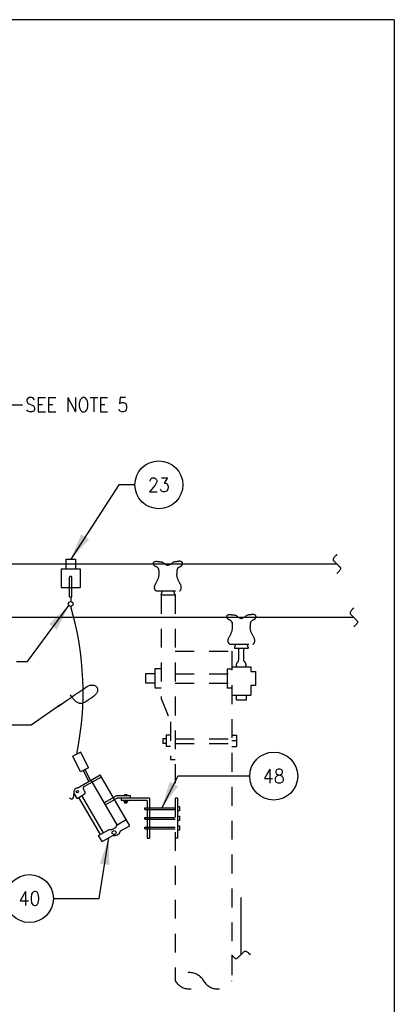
# Model space of a CAD drawing. Extents: x 0 to 7.1, y 0 to 9.85.
# Tile 5 of 5: x 4.62 to 7.1, y 3.31 to 9.85. Entities that reach past the tile are written whole.
import ezdxf
from ezdxf.enums import TextEntityAlignment as Align

# ---------------------------------------------------------------- set-up
doc = ezdxf.new("R2010")
doc.units = 0
doc.header["$MEASUREMENT"] = 0
doc.linetypes.add('HIDDEN', pattern=[0.375, 0.25, -0.125])
doc.linetypes.add('HIDDEN2', pattern=[0.1875, 0.125, -0.0625])
doc.layers.get('0').update_dxf_attribs({"color": 2, "linetype": 'CONTINUOUS'})
doc.layers.add('E-DETL', color=2, linetype='CONTINUOUS')
doc.layers.add('E-DETL-TEXT', color=3, linetype='CONTINUOUS')
doc.styles.add('romans', font='ROMANS.SHX', dxfattribs={"width": 0.8})
doc.styles.get("Standard").update_dxf_attribs({"font": 'ROMANS.SHX', "width": 0.8, "height": 0.125})

# ---------------------------------------------------------------- blocks, each defined once
blk = doc.blocks.new('BREAK')
blk.add_lwpolyline([(0, 0.0625), (-0.0055, 0.057), (-0.0103, 0.0521), (-0.0144, 0.0479), (-0.0177, 0.0441), (-0.0205, 0.0408), (-0.0225, 0.0378), (-0.0239, 0.0351), (-0.0247, 0.0326), (-0.0249, 0.0302), (-0.0246, 0.0279), (-0.0238, 0.0257), (-0.0226, 0.0236), (-0.0211, 0.0216), (-0.0194, 0.0196), (-0.0176, 0.0176), (-0.0156, 0.0156), (-0.0137, 0.0137), (-0.0117, 0.0117), (-0.0098, 0.0098), (-0.0078, 0.0078), (-0.0059, 0.0059), (-0.0039, 0.0039), (-0.002, 0.002), (0, 0), (0.002, -0.002), (0.0039, -0.0039), (0.0059, -0.0059), (0.0078, -0.0078), (0.0098, -0.0098), (0.0117, -0.0117), (0.0137, -0.0137), (0.0156, -0.0156), (0.0176, -0.0176), (0.0194, -0.0196), (0.0211, -0.0216), (0.0226, -0.0236), (0.0238, -0.0257), (0.0246, -0.0279), (0.0249, -0.0302), (0.0247, -0.0326), (0.0239, -0.0351), (0.0225, -0.0378), (0.0205, -0.0408), (0.0177, -0.0441), (0.0144, -0.0479), (0.0103, -0.0521), (0.0055, -0.057), (0, -0.0625)])
blk = doc.blocks.new('LOOP')
blk.add_lwpolyline([(-1.119, 0), (-1.115, 0), (-0.947, 0), (-0.809, 0), (-0.694, 0), (-0.6, 0), (-0.523, 0), (-0.456, 0), (-0.397, 0), (-0.341, 0), (-0.288, 0), (-0.238, 0), (-0.189, 0), (-0.142, 0), (-0.097, 0), (-0.053, 0), (-0.01, 0), (0.033, 0), (0.074, 0), (0.114, -0.001), (0.153, -0.003), (0.19, -0.006), (0.226, -0.011), (0.259, -0.017), (0.289, -0.025), (0.317, -0.036), (0.343, -0.048), (0.365, -0.063), (0.386, -0.079), (0.403, -0.095), (0.419, -0.113), (0.432, -0.131), (0.442, -0.15), (0.45, -0.168), (0.456, -0.186), (0.46, -0.204), (0.461, -0.223), (0.46, -0.241), (0.456, -0.259), (0.45, -0.277), (0.442, -0.295), (0.432, -0.313), (0.419, -0.331), (0.404, -0.348), (0.387, -0.365), (0.367, -0.38), (0.345, -0.394), (0.32, -0.406), (0.293, -0.416), (0.264, -0.425), (0.232, -0.431), (0.198, -0.435), (0.162, -0.438), (0.124, -0.44), (0.086, -0.441), (0.045, -0.441), (0.004, -0.441), (-0.038, -0.441), (-0.08, -0.441), (-0.122, -0.44), (-0.163, -0.438), (-0.202, -0.435), (-0.24, -0.43), (-0.275, -0.424), (-0.307, -0.416), (-0.336, -0.405), (-0.362, -0.392), (-0.384, -0.377), (-0.404, -0.359), (-0.421, -0.339), (-0.436, -0.316), (-0.45, -0.292), (-0.461, -0.264), (-0.471, -0.235), (-0.48, -0.202), (-0.488, -0.166), (-0.494, -0.125), (-0.499, -0.08), (-0.502, -0.03), (-0.505, 0.027), (-0.505, 0.09)])

msp = doc.modelspace()

# ---------------------------------------------------------------- linework, layer by layer
at = {"layer": 'E-DETL'}
for p, q in [((7.1036, 9.8484), (0, 9.8484)), ((7.1036, 9.8484), (7.1036, 0)), ((6.7231, 6.2343), (4.5419, 6.2343)), ((6.8354, 5.8792), (4.4864, 5.8792)), ((6.0863, 4.0191), (6.0863, 3.6394))]:
    msp.add_line(p, q, dxfattribs=at)
at = {"layer": 'E-DETL', "color": 4}
for p, q in [((4.9276, 6.2656), (4.9276, 6.2031)), ((4.9276, 6.2656), (4.9901, 6.2656)), ((4.9901, 6.2656), (4.9901, 6.2031)), ((4.8964, 6.2031), (5.0214, 6.2031)), ((4.8964, 6.2031), (4.8964, 6.0781)), ((4.9511, 6.0156), (4.9511, 6.1466)), ((4.9667, 6.0156), (4.9667, 6.1466)), ((5.0214, 6.2031), (5.0214, 6.0781)), ((4.8964, 6.0781), (5.0214, 6.0781)), ((4.9511, 6.0156), (4.9667, 6.0156)), ((4.9589, 6.0156), (4.9589, 5.9843)), ((5.0255, 4.9848), (4.9722, 4.9587)), ((5.0766, 4.8807), (5.0255, 4.9848)), ((5.0234, 4.8545), (4.9722, 4.9587)), ((5.0766, 4.8807), (5.0234, 4.8545)), ((5.0789, 4.7904), (5.0428, 4.864)), ((5.0907, 4.7975), (5.055, 4.8701)), ((5.0016, 4.7461), (5.1548, 4.8345)), ((5.0448, 4.7537), (5.1623, 4.8215)), ((5.2661, 4.5018), (5.0942, 4.7995)), ((5.3499, 4.4965), (5.1548, 4.8345)), ((5.0018, 4.6783), (4.9803, 4.7157)), ((5.0018, 4.6783), (5.0424, 4.7017)), ((5.1554, 4.4379), (5.0129, 4.6847)), ((5.1754, 4.4495), (5.0329, 4.6963)), ((5.262, 4.6953), (5.181, 4.6492)), ((5.2662, 4.6797), (5.1888, 4.6357)), ((5.3553, 4.6953), (5.262, 4.6953)), ((5.4803, 4.6797), (5.2662, 4.6797)), ((5.2928, 4.6797), (5.2928, 4.6641)), ((5.4647, 4.6641), (5.2928, 4.6641)), ((5.3115, 4.6641), (5.3115, 4.6575)), ((5.3115, 4.6575), (5.3364, 4.6575)), ((5.3161, 4.7043), (5.3317, 4.7043)), ((5.3161, 4.7043), (5.3161, 4.6953)), ((5.3161, 4.6575), (5.3161, 4.6477)), ((5.3161, 4.6477), (5.3317, 4.6477)), ((5.3239, 4.7043), (5.3239, 4.6953)), ((5.3317, 4.7043), (5.3317, 4.6953)), ((5.3317, 4.6575), (5.3317, 4.6477)), ((5.3364, 4.6641), (5.3364, 4.6575)), ((5.3553, 4.6797), (5.3553, 4.6953)), ((5.4647, 4.6641), (5.4647, 4.4141)), ((5.4803, 4.6797), (5.4803, 4.4141)), ((5.6678, 4.6797), (5.6532, 4.6797)), ((5.6678, 4.6797), (5.6678, 4.4141)), ((5.4498, 4.6035), (5.4498, 4.6155)), ((5.4498, 4.6035), (5.6522, 4.6035)), ((5.6678, 4.624), (5.679, 4.624)), ((5.679, 4.5957), (5.6678, 4.5957)), ((5.679, 4.624), (5.679, 4.5957)), ((5.2661, 4.5018), (5.3267, 4.5368)), ((5.4498, 4.5395), (5.4498, 4.5515)), ((5.5187, 4.5515), (5.5896, 4.5515)), ((5.5187, 4.5395), (5.5896, 4.5395)), ((5.6678, 4.56), (5.679, 4.56)), ((5.679, 4.5316), (5.6678, 4.5316)), ((5.679, 4.56), (5.679, 4.5316)), ((5.1443, 4.4315), (5.214, 4.4718)), ((5.2895, 4.4616), (5.3499, 4.4965)), ((5.4498, 4.4751), (5.4498, 4.4871)), ((5.5187, 4.4872), (5.5896, 4.4872)), ((5.5187, 4.4752), (5.5896, 4.4752)), ((5.6678, 4.4957), (5.679, 4.4957)), ((5.679, 4.4673), (5.6678, 4.4673)), ((5.679, 4.4957), (5.679, 4.4673)), ((5.1678, 4.3909), (5.1443, 4.4315)), ((5.1678, 4.3909), (5.2375, 4.4312)), ((5.4647, 4.4141), (5.4803, 4.4141)), ((5.6678, 4.4141), (5.6522, 4.4141))]:
    msp.add_line(p, q, dxfattribs=at)
at = {"layer": 'E-DETL', "linetype": 'HIDDEN2'}
for p, q in [((5.5278, 6.0559), (5.6793, 6.0559)), ((5.5584, 6.0295), (5.6522, 6.0295)), ((5.5584, 6.0295), (5.5584, 5.342)), ((5.5588, 6.0295), (5.5677, 6.0554)), ((5.5588, 6.0295), (5.6518, 6.0295)), ((5.6518, 6.0295), (5.6408, 6.0561)), ((5.6522, 6.0295), (5.6522, 3.467)), ((6.0145, 5.7028), (6.1661, 5.7028)), ((6.0455, 5.6764), (6.0544, 5.7023)), ((6.1385, 5.6764), (6.1276, 5.703)), ((5.6522, 5.6545), (6.0272, 5.6545)), ((6.0272, 5.6545), (6.0272, 3.467)), ((6.0455, 5.6764), (6.1385, 5.6764)), ((5.4543, 5.5045), (5.4543, 5.442)), ((5.5156, 5.5045), (5.4543, 5.5045)), ((5.5156, 5.5386), (5.5156, 5.4097)), ((5.5584, 5.5386), (5.5156, 5.5386)), ((5.6522, 5.5045), (6.0272, 5.5045)), ((5.9959, 5.5357), (5.9959, 5.4107)), ((6.0272, 5.5357), (5.9959, 5.5357)), ((6.0272, 5.5513), (6.1522, 5.5513)), ((6.1522, 5.5513), (6.1522, 5.5201)), ((6.1522, 5.5201), (6.1834, 5.5201)), ((6.1834, 5.5201), (6.1834, 5.4268)), ((5.5156, 5.442), (5.4543, 5.442)), ((5.6522, 5.442), (6.0272, 5.442)), ((6.1522, 5.4268), (6.1522, 5.3638)), ((6.1834, 5.4268), (6.1522, 5.4268)), ((5.5584, 5.4097), (5.5156, 5.4097)), ((6.0272, 5.4107), (5.9959, 5.4107)), ((6.0272, 5.3638), (6.1522, 5.3638)), ((6.058, 5.3326), (6.058, 5.3638)), ((6.1249, 5.3326), (6.1249, 5.3638)), ((5.5584, 5.342), (5.6209, 5.1859)), ((6.058, 5.3326), (6.1249, 5.3326)), ((5.6209, 5.1859), (5.6209, 4.9359)), ((5.5699, 5.0744), (5.5699, 5.0432)), ((5.5913, 5.0744), (5.5699, 5.0744)), ((5.5913, 5.0432), (5.5699, 5.0432)), ((5.5913, 5.0975), (5.5913, 5.0227)), ((5.621, 5.0975), (5.5913, 5.0975)), ((5.6522, 5.0744), (6.0272, 5.0744)), ((5.6522, 5.0432), (6.0272, 5.0432)), ((6.0272, 5.0975), (6.057, 5.0975)), ((6.057, 5.0601), (6.0272, 5.0601)), ((6.057, 5.0975), (6.057, 5.0227)), ((5.621, 5.0227), (5.5913, 5.0227)), ((6.0272, 5.0227), (6.057, 5.0227)), ((5.6209, 4.9359), (5.6522, 4.9359))]:
    msp.add_line(p, q, dxfattribs=at)
at = {"layer": 'E-DETL', "color": 4, "linetype": 'HIDDEN'}
for p, q in [((5.4498, 4.6155), (5.6522, 4.6155)), ((5.4498, 4.5515), (5.6522, 4.5515)), ((5.4498, 4.5395), (5.6522, 4.5395)), ((5.4498, 4.4871), (5.6522, 4.4871)), ((5.4498, 4.4751), (5.6522, 4.4751))]:
    msp.add_line(p, q, dxfattribs=at)
at = {"layer": 'E-DETL', "linetype": 'HIDDEN2'}
for points in [[(5.5278, 6.0559), (5.5266, 6.056), (5.5254, 6.0562), (5.5242, 6.0566), (5.523, 6.0572), (5.5218, 6.0582), (5.5206, 6.0596), (5.5193, 6.0614), (5.5182, 6.0636), (5.5171, 6.0661), (5.5162, 6.0688), (5.5155, 6.0718), (5.515, 6.0749), (5.5148, 6.0781), (5.5149, 6.0814), (5.5153, 6.0848), (5.5161, 6.0881), (5.5171, 6.0915), (5.5184, 6.0949), (5.52, 6.0984), (5.5218, 6.102), (5.5238, 6.1057), (5.526, 6.1096), (5.5282, 6.1135), (5.5305, 6.1177), (5.5327, 6.122), (5.5348, 6.1265), (5.5368, 6.131), (5.5386, 6.1357), (5.5402, 6.1402), (5.5416, 6.1447), (5.5427, 6.1489), (5.5435, 6.1531), (5.5442, 6.1573), (5.5447, 6.1616), (5.5453, 6.1691, 0.126184), (5.5389, 6.2074), (5.541, 6.2026), (5.5391, 6.2058), (5.537, 6.2085), (5.5347, 6.2107), (5.5322, 6.2126), (5.5297, 6.2141), (5.5271, 6.2154), (5.5247, 6.2165), (5.5224, 6.2175), (5.5203, 6.2185), (5.5184, 6.2195), (5.5166, 6.2204), (5.5151, 6.2215), (5.5138, 6.2227), (5.5127, 6.2239), (5.5118, 6.2252), (5.5109, 6.2265), (5.5101, 6.2278), (5.5093, 6.2291), (5.5085, 6.2304), (5.5078, 6.2317), (5.5072, 6.2332), (5.5068, 6.2348), (5.5065, 6.2367), (5.5065, 6.2386), (5.5067, 6.2407), (5.5073, 6.2427), (5.5083, 6.2446), (5.5098, 6.2464), (5.5116, 6.248), (5.5137, 6.2493), (5.5162, 6.2504), (5.5188, 6.2513), (5.5216, 6.2519), (5.5244, 6.2522), (5.5273, 6.2523), (5.5301, 6.2521), (5.5328, 6.2517)], [(5.6793, 6.0559), (5.6806, 6.056), (5.6817, 6.0562), (5.6829, 6.0566), (5.6841, 6.0572), (5.6853, 6.0582), (5.6866, 6.0596), (5.6878, 6.0614), (5.689, 6.0636), (5.69, 6.0661), (5.6909, 6.0688), (5.6916, 6.0718), (5.6921, 6.0749), (5.6923, 6.0781), (5.6922, 6.0814), (5.6918, 6.0848), (5.6911, 6.0881), (5.69, 6.0915), (5.6887, 6.0949), (5.6871, 6.0984), (5.6853, 6.102), (5.6833, 6.1057), (5.6812, 6.1096), (5.6789, 6.1135), (5.6767, 6.1177), (5.6745, 6.122), (5.6723, 6.1265), (5.6703, 6.131), (5.6685, 6.1357), (5.6669, 6.1402), (5.6655, 6.1447), (5.6645, 6.1489), (5.6636, 6.1531), (5.663, 6.1573), (5.6619, 6.1666, -0.13321), (5.6681, 6.207), (5.6661, 6.2026), (5.668, 6.2058), (5.6701, 6.2085), (5.6725, 6.2107), (5.6749, 6.2126), (5.6775, 6.2141), (5.68, 6.2154), (5.6825, 6.2165), (5.6847, 6.2175), (5.6869, 6.2185), (5.6888, 6.2195), (5.6905, 6.2204), (5.692, 6.2215), (5.6933, 6.2227), (5.6944, 6.2239), (5.6954, 6.2252), (5.6962, 6.2265), (5.6971, 6.2278), (5.6979, 6.2291), (5.6986, 6.2304), (5.6993, 6.2317), (5.6999, 6.2332), (5.7004, 6.2348), (5.7006, 6.2367), (5.7007, 6.2386), (5.7004, 6.2407), (5.6998, 6.2427), (5.6988, 6.2446), (5.6974, 6.2464), (5.6956, 6.248), (5.6934, 6.2493), (5.691, 6.2504), (5.6883, 6.2513), (5.6856, 6.2519), (5.6827, 6.2522), (5.6799, 6.2523), (5.6771, 6.2521), (5.6743, 6.2517)], [(6.0145, 5.7028), (6.0133, 5.7029), (6.0121, 5.7032), (6.0109, 5.7035), (6.0098, 5.7041), (6.0085, 5.7051), (6.0073, 5.7065), (6.0061, 5.7083), (6.0049, 5.7105), (6.0038, 5.713), (6.0029, 5.7158), (6.0022, 5.7187), (6.0018, 5.7218), (6.0016, 5.725), (6.0016, 5.7284), (6.002, 5.7317), (6.0028, 5.7351), (6.0038, 5.7384), (6.0052, 5.7419), (6.0067, 5.7454), (6.0086, 5.7489), (6.0106, 5.7526), (6.0127, 5.7565), (6.0149, 5.7605), (6.0172, 5.7646), (6.0194, 5.7689), (6.0215, 5.7734), (6.0235, 5.778), (6.0254, 5.7826), (6.027, 5.7871), (6.0283, 5.7916), (6.0294, 5.7959), (6.0302, 5.8), (6.0309, 5.8042), (6.0314, 5.8085), (6.0321, 5.8174, 0.098641), (6.0287, 5.8477), (6.0293, 5.846), (6.0277, 5.8496), (6.0258, 5.8527), (6.0237, 5.8554), (6.0214, 5.8576), (6.0189, 5.8595), (6.0164, 5.861), (6.0139, 5.8623), (6.0114, 5.8634), (6.0091, 5.8644), (6.007, 5.8654), (6.0051, 5.8664), (6.0034, 5.8674), (6.0019, 5.8684), (6.0006, 5.8696), (5.9995, 5.8708), (5.9985, 5.8721), (5.9976, 5.8734), (5.9968, 5.8747), (5.996, 5.876), (5.9952, 5.8773), (5.9945, 5.8786), (5.9939, 5.8801), (5.9935, 5.8818), (5.9932, 5.8836), (5.9932, 5.8856), (5.9934, 5.8876), (5.994, 5.8896), (5.995, 5.8915), (5.9965, 5.8933), (5.9983, 5.8949), (6.0005, 5.8962), (6.0029, 5.8974), (6.0055, 5.8982), (6.0083, 5.8988), (6.0111, 5.8991), (6.014, 5.8992), (6.0168, 5.899), (6.0195, 5.8986)], [(6.1661, 5.7028), (6.1673, 5.7029), (6.1685, 5.7032), (6.1696, 5.7035), (6.1708, 5.7041), (6.172, 5.7051), (6.1733, 5.7065), (6.1745, 5.7083), (6.1757, 5.7105), (6.1768, 5.713), (6.1777, 5.7158), (6.1784, 5.7187), (6.1788, 5.7218), (6.179, 5.725), (6.1789, 5.7284), (6.1785, 5.7317), (6.1778, 5.7351), (6.1768, 5.7384), (6.1754, 5.7419), (6.1738, 5.7454), (6.172, 5.7489), (6.17, 5.7526), (6.1679, 5.7565), (6.1656, 5.7605), (6.1634, 5.7646), (6.1612, 5.7689), (6.159, 5.7734), (6.1571, 5.778), (6.1552, 5.7826), (6.1536, 5.7871), (6.1523, 5.7916), (6.1512, 5.7959), (6.1503, 5.8), (6.1497, 5.8042), (6.1492, 5.8085), (6.1484, 5.8174, -0.098698), (6.1518, 5.8477), (6.1513, 5.846), (6.1529, 5.8496), (6.1547, 5.8527), (6.1569, 5.8554), (6.1592, 5.8576), (6.1617, 5.8595), (6.1642, 5.861), (6.1667, 5.8623), (6.1692, 5.8634), (6.1715, 5.8644), (6.1736, 5.8654), (6.1755, 5.8664), (6.1772, 5.8674), (6.1787, 5.8684), (6.18, 5.8696), (6.1811, 5.8708), (6.1821, 5.8721), (6.183, 5.8734), (6.1838, 5.8747), (6.1846, 5.876), (6.1854, 5.8773), (6.1861, 5.8786), (6.1867, 5.8801), (6.1871, 5.8818), (6.1874, 5.8836), (6.1874, 5.8856), (6.1871, 5.8876), (6.1865, 5.8896), (6.1855, 5.8915), (6.1841, 5.8933), (6.1823, 5.8949), (6.1801, 5.8962), (6.1777, 5.8974), (6.1751, 5.8982), (6.1723, 5.8988), (6.1695, 5.8991), (6.1666, 5.8992), (6.1638, 5.899), (6.1611, 5.8986)]]:
    msp.add_lwpolyline(points, format="xyb", dxfattribs=at)
for points in [[(5.5328, 6.2517), (5.5354, 6.2512), (5.5382, 6.2508), (5.5411, 6.2504), (5.5442, 6.25), (5.5477, 6.2497), (5.5515, 6.2493), (5.5556, 6.2488), (5.5598, 6.2482), (5.5639, 6.2471), (5.5678, 6.2455), (5.5714, 6.2434), (5.5747, 6.2408), (5.5779, 6.2381), (5.5809, 6.2355), (5.584, 6.2332), (5.5871, 6.2313), (5.5902, 6.2299), (5.5932, 6.2289), (5.5959, 6.2281), (5.5981, 6.2274), (5.5999, 6.2268), (5.6012, 6.2263), (5.6022, 6.2258), (5.6029, 6.2254), (5.6036, 6.2249)], [(5.6743, 6.2517), (5.6717, 6.2512), (5.669, 6.2508), (5.6661, 6.2504), (5.6629, 6.25), (5.6595, 6.2497), (5.6556, 6.2493), (5.6515, 6.2488), (5.6473, 6.2482), (5.6432, 6.2471), (5.6393, 6.2455), (5.6357, 6.2434), (5.6324, 6.2408), (5.6293, 6.2381), (5.6262, 6.2355), (5.6232, 6.2332), (5.62, 6.2313), (5.6169, 6.2299), (5.6139, 6.2289), (5.6113, 6.2281), (5.609, 6.2274), (5.6072, 6.2268), (5.6059, 6.2263), (5.605, 6.2258), (5.6042, 6.2254), (5.6036, 6.2249)], [(6.0195, 5.8986), (6.0222, 5.8982), (6.0249, 5.8977), (6.0278, 5.8973), (6.0309, 5.8969), (6.0344, 5.8966), (6.0382, 5.8962), (6.0423, 5.8958), (6.0465, 5.8951), (6.0506, 5.894), (6.0546, 5.8924), (6.0581, 5.8903), (6.0614, 5.8878), (6.0646, 5.8851), (6.0676, 5.8824), (6.0707, 5.8801), (6.0738, 5.8782), (6.077, 5.8768), (6.0799, 5.8758), (6.0826, 5.875), (6.0849, 5.8743), (6.0866, 5.8738), (6.0879, 5.8732), (6.0889, 5.8727), (6.0896, 5.8723), (6.0903, 5.8718)], [(6.1611, 5.8986), (6.1584, 5.8982), (6.1557, 5.8977), (6.1528, 5.8973), (6.1497, 5.8969), (6.1462, 5.8966), (6.1423, 5.8962), (6.1383, 5.8958), (6.1341, 5.8951), (6.1299, 5.894), (6.126, 5.8924), (6.1224, 5.8903), (6.1191, 5.8878), (6.116, 5.8851), (6.113, 5.8824), (6.1099, 5.8801), (6.1068, 5.8782), (6.1036, 5.8768), (6.1007, 5.8758), (6.098, 5.875), (6.0957, 5.8743), (6.094, 5.8738), (6.0927, 5.8732), (6.0917, 5.8727), (6.0909, 5.8723), (6.0903, 5.8718)], [(6.0612, 5.5537), (6.0604, 5.5546), (6.0597, 5.5556), (6.059, 5.5567), (6.0584, 5.5579), (6.0579, 5.5593), (6.0577, 5.5609), (6.0577, 5.5628), (6.0578, 5.565), (6.0582, 5.5674), (6.0588, 5.5701), (6.0596, 5.5729), (6.0606, 5.5758), (6.0618, 5.5785), (6.063, 5.5809), (6.0642, 5.5827), (6.0655, 5.5838), (6.0667, 5.5845), (6.0678, 5.585), (6.0689, 5.5856), (6.0698, 5.5866), (6.0707, 5.5884), (6.0715, 5.5912), (6.0721, 5.5954), (6.0727, 5.6013), (6.073, 5.6093), (6.0733, 5.6194), (6.0734, 5.6316), (6.0735, 5.6454), (6.0734, 5.6604), (6.0733, 5.6764)], [(6.1177, 5.5535), (6.1185, 5.5544), (6.1193, 5.5553), (6.12, 5.5564), (6.1205, 5.5576), (6.121, 5.559), (6.1212, 5.5607), (6.1213, 5.5626), (6.1211, 5.5648), (6.1207, 5.5672), (6.1201, 5.5698), (6.1193, 5.5727), (6.1183, 5.5756), (6.1171, 5.5783), (6.1159, 5.5807), (6.1147, 5.5825), (6.1134, 5.5836), (6.1123, 5.5842), (6.1111, 5.5847), (6.1101, 5.5853), (6.1091, 5.5864), (6.1082, 5.5882), (6.1074, 5.591), (6.1068, 5.5952), (6.1063, 5.6011), (6.1059, 5.609), (6.1056, 5.6192), (6.1055, 5.6313), (6.1055, 5.6451), (6.1055, 5.6602), (6.1056, 5.6762)]]:
    msp.add_lwpolyline(points, dxfattribs=at)
at = {"layer": 'E-DETL', "color": 4}
for points in [[(4.9803, 4.7157), (4.9799, 4.7133), (4.9796, 4.7108), (4.9792, 4.7084), (4.9789, 4.7059), (4.9786, 4.7034), (4.9783, 4.7008), (4.978, 4.6982), (4.9776, 4.6955), (4.9771, 4.6927), (4.9766, 4.6898), (4.9758, 4.6867), (4.9749, 4.6837), (4.9738, 4.6808), (4.9726, 4.6782), (4.9713, 4.6761), (4.9699, 4.6744), (4.9683, 4.6734), (4.9666, 4.6728), (4.9649, 4.6727), (4.963, 4.673), (4.961, 4.6738), (4.959, 4.6748), (4.9572, 4.676), (4.9555, 4.6773), (4.9541, 4.6785), (4.9531, 4.6796), (4.9525, 4.6805), (4.9521, 4.6813), (4.9518, 4.682), (4.9516, 4.6827)], [(5.0448, 4.7537), (5.0443, 4.7529), (5.0438, 4.7522), (5.0433, 4.7515), (5.0428, 4.7509), (5.0424, 4.7502), (5.0419, 4.7496), (5.0416, 4.749), (5.0413, 4.7484), (5.0411, 4.7477), (5.041, 4.7469), (5.0411, 4.7461), (5.0413, 4.7452), (5.0416, 4.7442), (5.0419, 4.7432), (5.0423, 4.7422), (5.0428, 4.7411), (5.0432, 4.7401), (5.0436, 4.7391), (5.0439, 4.7382), (5.0443, 4.7373), (5.0446, 4.7366), (5.0449, 4.7359), (5.0452, 4.7352), (5.0456, 4.7343), (5.0462, 4.7332), (5.047, 4.7318), (5.0478, 4.7303), (5.0488, 4.7286), (5.0497, 4.727), (5.0506, 4.7255), (5.0514, 4.7242), (5.052, 4.723), (5.0525, 4.7219), (5.0529, 4.7207), (5.0533, 4.7195), (5.0535, 4.718), (5.0537, 4.7164), (5.0537, 4.7148), (5.0535, 4.7132), (5.0531, 4.7116), (5.0524, 4.7101), (5.0515, 4.7088), (5.0505, 4.7076), (5.0494, 4.7065), (5.0482, 4.7055), (5.047, 4.7046), (5.0459, 4.7038), (5.0447, 4.7031), (5.0436, 4.7024), (5.0424, 4.7017)]]:
    msp.add_lwpolyline(points, dxfattribs=at)
for centre, radius in [((4.9592, 5.9688), 0.0156), ((5.0031, 4.723), 0.00741), ((5.2468, 4.451), 0.0133)]:
    msp.add_circle(centre, radius, dxfattribs=at)
for centre, radius, start, end in [((4.9589, 6.1439), 0.00826, 19.11731, 160.88269), ((5.0037, 4.7219), 0.0243, 95.08954, 194.77359), ((5.2219, 4.5183), 0.0472, 260.44299, 339.55631), ((5.2467, 4.4749), 0.0447, 258.04309, 342.71567)]:
    msp.add_arc(centre, radius, start, end, dxfattribs=at)
at = {"layer": 'E-DETL'}
msp.add_arc((3.0154, 5.3833), 2.0257, 348.27833, 16.34049, dxfattribs=at)
at = {"layer": 'E-DETL', "linetype": 'HIDDEN2'}
for centre, start, end in [((5.7459, 3.4129), 30, 150), ((5.7459, 3.5211), 210, 330), ((5.9334, 3.5211), 210, 330)]:
    msp.add_arc(centre, 0.1083, start, end, dxfattribs=at)
at = {"layer": 'E-DETL-TEXT'}
for p, q in [((4.5229, 7.2912), (4.639, 7.2912)), ((5.2769, 6.76), (4.9589, 6.2656)), ((5.3844, 6.76), (5.2769, 6.76)), ((4.6724, 5.5866), (4.9468, 5.9593)), ((4.5999, 5.5866), (4.6724, 5.5866)), ((4.8931, 5.3008), (4.6962, 5.1647)), ((4.6962, 5.1647), (4.5712, 5.1647)), ((5.6697, 4.8262), (5.5625, 4.6155)), ((6.1457, 4.8262), (5.6697, 4.8262)), ((5.1482, 4.0127), (5.2109, 4.4158)), ((4.8444, 4.0127), (5.1482, 4.0127))]:
    msp.add_line(p, q, dxfattribs=at)
for centre in [(5.5434, 6.76), (6.3047, 4.8262), (4.6854, 4.0127)]:
    msp.add_circle(centre, 0.159, dxfattribs=at)
for points in [[(5.0811, 6.3977), (4.9589, 6.2656), (5.0285, 6.4316)], [(4.8166, 5.8351), (4.9468, 5.9593), (4.8669, 5.7981)], [(5.6707, 4.7593), (5.5625, 4.6155), (5.615, 4.7877)], [(5.1528, 4.2455), (5.2109, 4.4158), (5.2145, 4.2359)]]:
    msp.add_solid(points, dxfattribs=at)

# ---------------------------------------------------------------- block references
at = {"layer": 'E-DETL'}
for p in [(6.7231, 6.2343), (6.8354, 5.8792)]:
    msp.add_blockref('BREAK', p, dxfattribs=at)
at = {"layer": 'E-DETL', "rotation": 90}
msp.add_blockref('BREAK', (6.0863, 3.6394), dxfattribs=at)
at = {"layer": 'E-DETL-TEXT', "xscale": 0.1796875, "yscale": 0.1796875, "zscale": 0.1796875, "rotation": 34.64371533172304}
msp.add_blockref('LOOP', (5.041, 5.4029), dxfattribs=at)

# ---------------------------------------------------------------- texts
at = {"layer": 'E-DETL-TEXT', "style": 'romans', "width": 0.9}
msp.add_text('SEE NOTE 5', height=0.09375, dxfattribs=at).set_placement((4.6572, 7.245))
at = {"layer": 'E-DETL-TEXT', "width": 0.9}
for s, p in [('23', (5.5434, 6.76)), ('48', (6.3047, 4.8262)), ('40', (4.6854, 4.0127))]:
    msp.add_text(s, height=0.09375, dxfattribs=at).set_placement(p, align=Align.MIDDLE)

doc.saveas('drawing.dxf')
